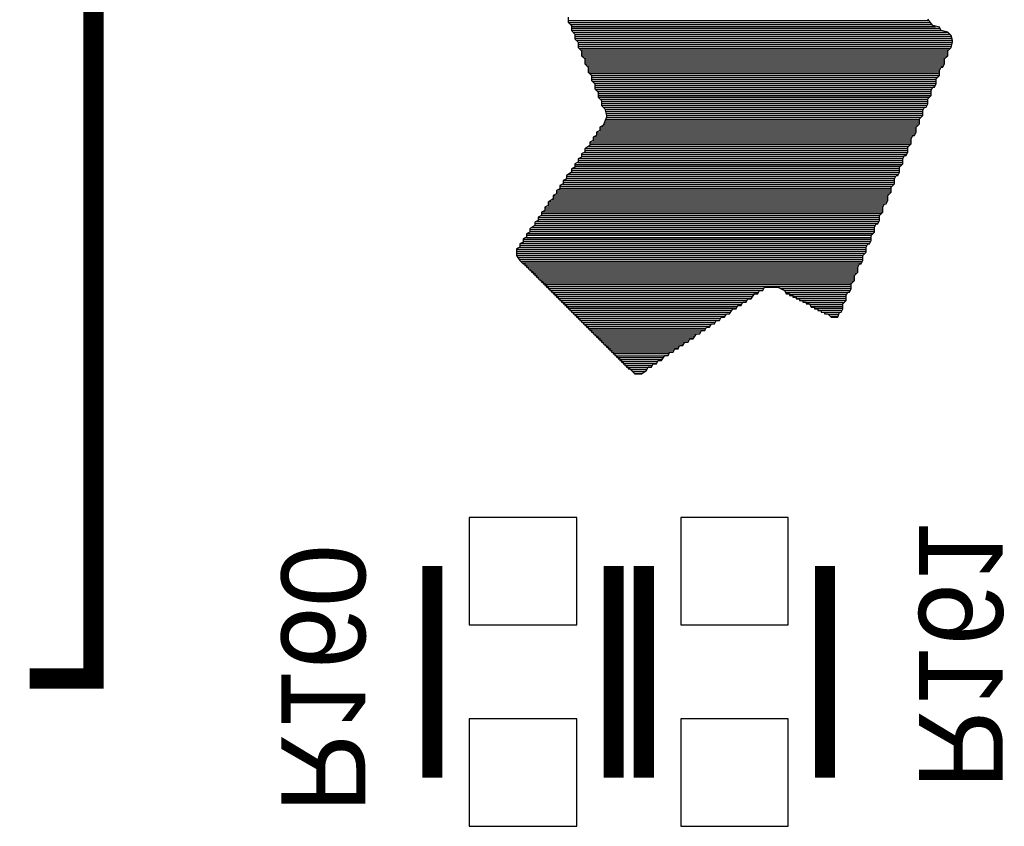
# Model space of a CAD drawing. Extents: x -53 to 531, y -106 to 304.
# Tile 36 of 66: x 150.7 to 158.15, y 25.3 to 31.4. Entities that reach past the tile are written whole.
import ezdxf
from ezdxf.enums import TextEntityAlignment as Align

# ---------------------------------------------------------------- set-up
doc = ezdxf.new("R2010")
doc.units = 0
for name, color, linetype in [('BOARD_GEOMETRY_SILKSCREEN_B', 1, 'CONTINUOUS'), ('PACKAGE_GEOMETRY_SILKSCREEN_B', 4, 'CONTINUOUS'), ('PIN_B', 5, 'CONTINUOUS'), ('REF_DES_SILKSCREEN_B', 6, 'CONTINUOUS')]:
    doc.layers.add(name, color=color, linetype=linetype)

msp = doc.modelspace()

# ---------------------------------------------------------------- linework, layer by layer
at = {"layer": 'BOARD_GEOMETRY_SILKSCREEN_B', "const_width": 0.1524}
msp.add_lwpolyline([(151.257, 33.655), (151.257, 26.416), (150.7744, 26.416)], dxfattribs=at)
at = {"layer": 'BOARD_GEOMETRY_SILKSCREEN_B'}
for points in [[(154.850338, 31.417514), (154.850338, 31.379668)], [(154.850338, 31.417514), (154.850338, 31.379668)], [(154.850338, 31.394146), (157.579822, 31.394146)], [(154.850338, 31.379668), (154.875484, 31.354522)], [(154.850338, 31.379668), (154.875484, 31.354522)], [(157.60954, 31.354522), (157.571694, 31.404814)], [(157.60954, 31.354522), (157.571694, 31.404814)], [(154.850592, 31.378906), (157.591252, 31.378906)], [(154.865578, 31.364174), (157.602174, 31.364174)], [(154.875484, 31.354522), (154.875484, 31.31693)], [(154.875484, 31.354522), (154.875484, 31.31693)], [(154.875484, 31.349188), (157.630114, 31.349188)], [(154.875484, 31.334456), (157.663642, 31.334456)], [(154.875484, 31.31947), (157.671262, 31.31947)], [(154.875484, 31.31693), (154.90063, 31.291276)], [(154.875484, 31.31693), (154.90063, 31.291276)], [(154.887168, 31.304738), (157.720792, 31.304738)], [(157.660086, 31.342076), (157.60954, 31.354522)], [(157.660086, 31.342076), (157.60954, 31.354522)], [(157.672786, 31.31693), (157.660086, 31.342076)], [(157.672786, 31.31693), (157.660086, 31.342076)], [(157.723078, 31.30423), (157.672786, 31.31693)], [(157.723078, 31.30423), (157.672786, 31.31693)], [(154.90063, 31.291276), (154.90063, 31.253684)], [(154.90063, 31.291276), (154.90063, 31.253684)], [(154.90063, 31.289752), (157.737556, 31.289752)], [(154.90063, 31.27502), (157.74924, 31.27502)], [(154.90063, 31.25978), (157.754574, 31.25978)], [(154.90063, 31.253684), (154.925776, 31.228538)], [(154.90063, 31.253684), (154.925776, 31.228538)], [(154.909266, 31.244794), (157.759654, 31.244794)], [(154.924252, 31.230062), (157.76067, 31.230062)], [(157.748224, 31.27883), (157.723078, 31.30423)], [(157.748224, 31.27883), (157.723078, 31.30423)], [(157.76067, 31.240984), (157.748224, 31.27883)], [(157.76067, 31.240984), (157.748224, 31.27883)], [(157.76067, 31.228538), (157.76067, 31.240984)], [(157.76067, 31.228538), (157.76067, 31.240984)], [(154.925776, 31.228538), (154.925776, 31.190438)], [(154.925776, 31.228538), (154.925776, 31.190438)], [(154.925776, 31.215076), (157.756098, 31.215076)], [(154.925776, 31.200344), (157.751272, 31.200344)], [(154.925776, 31.190438), (154.950922, 31.165292)], [(154.925776, 31.190438), (154.950922, 31.165292)], [(154.93111, 31.185358), (157.74289, 31.185358)], [(154.94635, 31.170626), (157.727904, 31.170626)], [(154.950922, 31.165292), (154.950922, 31.127446)], [(154.950922, 31.165292), (154.950922, 31.127446)], [(154.950922, 31.15564), (157.723078, 31.15564)], [(157.723078, 31.165292), (157.748224, 31.190438)], [(157.723078, 31.165292), (157.748224, 31.190438)], [(157.723078, 31.127446), (157.723078, 31.165292)], [(157.723078, 31.127446), (157.723078, 31.165292)], [(157.748224, 31.190438), (157.76067, 31.228538)], [(157.748224, 31.190438), (157.76067, 31.228538)], [(154.950922, 31.1404), (157.723078, 31.1404)], [(154.950922, 31.127446), (154.976068, 31.1023)], [(154.950922, 31.127446), (154.976068, 31.1023)], [(154.953208, 31.125668), (157.721046, 31.125668)], [(154.96794, 31.110682), (157.705806, 31.110682)], [(154.976068, 31.1023), (154.976068, 31.064708)], [(154.976068, 31.1023), (154.976068, 31.064708)], [(154.976068, 31.09595), (157.697932, 31.09595)], [(157.697932, 31.1023), (157.723078, 31.127446)], [(157.697932, 31.1023), (157.723078, 31.127446)], [(157.697932, 31.064708), (157.697932, 31.1023)], [(157.697932, 31.064708), (157.697932, 31.1023)], [(154.976068, 31.08071), (157.697932, 31.08071)], [(154.976068, 31.065724), (157.697932, 31.065724)], [(154.976068, 31.064708), (155.001468, 31.039562)], [(154.976068, 31.064708), (155.001468, 31.039562)], [(154.989784, 31.050992), (157.691074, 31.050992)], [(155.001468, 31.039562), (155.001468, 31.001716)], [(155.001468, 31.039562), (155.001468, 31.001716)], [(155.001468, 31.036006), (157.671262, 31.036006)], [(155.001468, 31.021274), (157.663642, 31.021274)], [(157.660086, 31.014416), (157.672786, 31.039562)], [(157.660086, 31.014416), (157.672786, 31.039562)], [(157.660086, 30.976316), (157.660086, 31.014416)], [(157.660086, 30.976316), (157.660086, 31.014416)], [(157.672786, 31.039562), (157.685232, 31.039562)], [(157.672786, 31.039562), (157.685232, 31.039562)], [(157.685232, 31.039562), (157.697932, 31.064708)], [(157.685232, 31.039562), (157.697932, 31.064708)], [(155.001468, 31.006288), (157.660086, 31.006288)], [(155.001468, 31.001716), (155.026614, 30.976316)], [(155.001468, 31.001716), (155.026614, 30.976316)], [(155.011882, 30.991556), (157.660086, 30.991556)], [(155.026614, 30.97657), (157.660086, 30.97657)], [(155.026614, 30.976316), (155.026614, 30.93847)], [(155.026614, 30.976316), (155.026614, 30.93847)], [(155.026614, 30.96133), (157.645354, 30.96133)], [(155.026614, 30.946598), (157.634686, 30.946598)], [(155.026614, 30.93847), (155.05176, 30.913324)], [(155.026614, 30.93847), (155.05176, 30.913324)], [(157.634686, 30.95117), (157.660086, 30.976316)], [(157.634686, 30.95117), (157.660086, 30.976316)], [(157.634686, 30.913324), (157.634686, 30.95117)], [(157.634686, 30.913324), (157.634686, 30.95117)], [(155.033472, 30.931612), (157.634686, 30.931612)], [(155.048458, 30.91688), (157.634686, 30.91688)], [(155.05176, 30.913324), (155.05176, 30.875732)], [(155.05176, 30.913324), (155.05176, 30.875732)], [(155.05176, 30.901894), (157.628844, 30.901894)], [(155.05176, 30.887162), (157.608778, 30.887162)], [(155.05176, 30.875732), (155.076906, 30.850586)], [(155.05176, 30.875732), (155.076906, 30.850586)], [(155.055316, 30.872176), (157.601412, 30.872176)], [(155.070048, 30.857444), (157.59684, 30.857444)], [(157.59684, 30.863032), (157.60954, 30.888178)], [(157.59684, 30.863032), (157.60954, 30.888178)], [(157.59684, 30.82544), (157.59684, 30.863032)], [(157.59684, 30.82544), (157.59684, 30.863032)], [(157.60954, 30.888178), (157.621986, 30.888178)], [(157.60954, 30.888178), (157.621986, 30.888178)], [(157.621986, 30.888178), (157.634686, 30.913324)], [(157.621986, 30.888178), (157.634686, 30.913324)], [(155.076906, 30.850586), (155.076906, 30.81274)], [(155.076906, 30.850586), (155.076906, 30.81274)], [(155.076906, 30.842204), (157.59684, 30.842204)], [(155.076906, 30.827218), (157.59684, 30.827218)], [(155.076906, 30.81274), (155.102052, 30.787594)], [(155.076906, 30.81274), (155.102052, 30.787594)], [(155.076906, 30.812486), (157.584394, 30.812486)], [(155.092146, 30.7975), (157.571694, 30.7975)], [(155.102052, 30.787594), (155.102052, 30.749494)], [(155.102052, 30.787594), (155.102052, 30.749494)], [(157.571694, 30.800294), (157.59684, 30.82544)], [(157.571694, 30.800294), (157.59684, 30.82544)], [(157.571694, 30.762194), (157.571694, 30.800294)], [(157.571694, 30.762194), (157.571694, 30.800294)], [(155.102052, 30.78226), (157.571694, 30.78226)], [(155.102052, 30.767528), (157.571694, 30.767528)], [(155.102052, 30.752542), (157.567122, 30.752542)], [(155.102052, 30.749494), (155.127198, 30.724348)], [(155.102052, 30.749494), (155.127198, 30.724348)], [(155.11399, 30.73781), (157.559502, 30.73781)], [(155.127198, 30.724348), (155.139898, 30.674056)], [(155.127198, 30.724348), (155.139898, 30.674056)], [(155.12796, 30.722824), (157.53969, 30.722824)], [(157.534102, 30.711902), (157.546548, 30.737048)], [(157.534102, 30.711902), (157.546548, 30.737048)], [(157.534102, 30.674056), (157.534102, 30.711902)], [(157.534102, 30.674056), (157.534102, 30.711902)], [(157.546548, 30.737048), (157.559248, 30.737048)], [(157.546548, 30.737048), (157.559248, 30.737048)], [(157.559248, 30.737048), (157.571694, 30.762194)], [(157.559248, 30.737048), (157.571694, 30.762194)], [(155.139898, 30.661102), (155.114752, 30.598364)], [(155.139898, 30.661102), (155.114752, 30.598364)], [(155.131516, 30.708092), (157.534102, 30.708092)], [(155.134818, 30.648148), (157.508956, 30.648148)], [(155.135326, 30.693106), (157.534102, 30.693106)], [(155.138628, 30.678374), (157.534102, 30.678374)], [(155.139898, 30.674056), (155.139898, 30.661102)], [(155.139898, 30.674056), (155.139898, 30.661102)], [(155.139898, 30.663134), (157.522926, 30.663134)], [(157.508956, 30.648656), (157.534102, 30.674056)], [(157.508956, 30.648656), (157.534102, 30.674056)], [(157.508956, 30.61081), (157.508956, 30.648656)], [(157.508956, 30.61081), (157.508956, 30.648656)], [(155.089606, 30.560518), (155.06446, 30.548072)], [(155.089606, 30.560518), (155.06446, 30.548072)], [(155.114752, 30.598364), (155.089606, 30.585664)], [(155.114752, 30.598364), (155.089606, 30.585664)], [(155.089606, 30.585664), (155.089606, 30.560518)], [(155.089606, 30.585664), (155.089606, 30.560518)], [(155.089606, 30.57398), (157.48381, 30.57398)], [(155.095194, 30.588712), (157.48635, 30.588712)], [(155.117038, 30.603698), (157.501336, 30.603698)], [(155.122626, 30.61843), (157.508956, 30.61843)], [(155.128722, 30.633416), (157.508956, 30.633416)], [(157.48381, 30.585664), (157.508956, 30.61081)], [(157.48381, 30.585664), (157.508956, 30.61081)], [(157.48381, 30.548072), (157.48381, 30.585664)], [(157.48381, 30.548072), (157.48381, 30.585664)], [(155.039314, 30.48508), (155.014168, 30.472634)], [(155.039314, 30.48508), (155.014168, 30.472634)], [(155.06446, 30.522926), (155.039314, 30.510226)], [(155.06446, 30.522926), (155.039314, 30.510226)], [(155.039314, 30.510226), (155.039314, 30.48508)], [(155.039314, 30.510226), (155.039314, 30.48508)], [(155.039314, 30.499304), (157.446472, 30.499304)], [(155.046934, 30.514036), (157.454092, 30.514036)], [(155.06446, 30.548072), (155.06446, 30.522926)], [(155.06446, 30.548072), (155.06446, 30.522926)], [(155.06446, 30.543754), (157.481524, 30.543754)], [(155.06446, 30.529022), (157.473904, 30.529022)], [(155.08605, 30.558994), (157.48381, 30.558994)], [(157.445964, 30.49778), (157.458664, 30.522926)], [(157.445964, 30.49778), (157.458664, 30.522926)], [(157.445964, 30.459934), (157.445964, 30.49778)], [(157.445964, 30.459934), (157.445964, 30.49778)], [(157.458664, 30.522926), (157.47111, 30.522926)], [(157.458664, 30.522926), (157.47111, 30.522926)], [(157.47111, 30.522926), (157.48381, 30.548072)], [(157.47111, 30.522926), (157.48381, 30.548072)], [(155.014168, 30.447488), (154.976068, 30.421834)], [(155.014168, 30.447488), (154.976068, 30.421834)], [(154.976068, 30.421834), (154.976068, 30.396688)], [(154.976068, 30.421834), (154.976068, 30.396688)], [(154.979878, 30.424628), (157.420564, 30.424628)], [(155.00223, 30.43936), (157.42539, 30.43936)], [(155.014168, 30.472634), (155.014168, 30.447488)], [(155.014168, 30.472634), (155.014168, 30.447488)], [(155.014168, 30.469078), (157.445964, 30.469078)], [(155.014168, 30.454346), (157.440376, 30.454346)], [(155.03779, 30.484064), (157.445964, 30.484064)], [(157.420564, 30.434534), (157.445964, 30.459934)], [(157.420564, 30.434534), (157.445964, 30.459934)], [(157.420564, 30.396688), (157.420564, 30.434534)], [(157.420564, 30.396688), (157.420564, 30.434534)], [(154.950922, 30.359096), (154.925776, 30.346396)], [(154.950922, 30.359096), (154.925776, 30.346396)], [(154.925776, 30.346396), (154.925776, 30.32125)], [(154.925776, 30.346396), (154.925776, 30.32125)], [(154.932888, 30.349952), (157.38475, 30.349952)], [(154.976068, 30.396688), (154.950922, 30.384242)], [(154.976068, 30.396688), (154.950922, 30.384242)], [(154.950922, 30.384242), (154.950922, 30.359096)], [(154.950922, 30.384242), (154.950922, 30.359096)], [(154.950922, 30.379924), (157.412182, 30.379924)], [(154.950922, 30.364684), (157.391862, 30.364684)], [(154.97175, 30.39491), (157.419802, 30.39491)], [(154.976068, 30.409642), (157.420564, 30.409642)], [(157.382718, 30.346396), (157.395418, 30.371542)], [(157.382718, 30.346396), (157.395418, 30.371542)], [(157.382718, 30.308804), (157.382718, 30.346396)], [(157.382718, 30.308804), (157.382718, 30.346396)], [(157.395418, 30.371542), (157.407864, 30.371542)], [(157.395418, 30.371542), (157.407864, 30.371542)], [(157.407864, 30.371542), (157.420564, 30.396688)], [(157.407864, 30.371542), (157.420564, 30.396688)], [(154.90063, 30.283658), (154.875484, 30.270958)], [(154.90063, 30.283658), (154.875484, 30.270958)], [(154.875484, 30.270958), (154.875484, 30.245812)], [(154.875484, 30.270958), (154.875484, 30.245812)], [(154.884628, 30.27553), (157.357572, 30.27553)], [(154.925776, 30.32125), (154.90063, 30.308804)], [(154.925776, 30.32125), (154.90063, 30.308804)], [(154.90063, 30.308804), (154.90063, 30.283658)], [(154.90063, 30.308804), (154.90063, 30.283658)], [(154.90063, 30.305248), (157.379416, 30.305248)], [(154.90063, 30.290516), (157.36443, 30.290516)], [(154.923744, 30.320234), (157.382718, 30.320234)], [(154.925776, 30.334966), (157.382718, 30.334966)], [(157.357572, 30.283658), (157.382718, 30.308804)], [(157.357572, 30.283658), (157.382718, 30.308804)], [(157.357572, 30.245812), (157.357572, 30.283658)], [(157.357572, 30.245812), (157.357572, 30.283658)], [(154.837638, 30.195266), (154.812492, 30.182566)], [(154.837638, 30.195266), (154.812492, 30.182566)], [(154.875484, 30.245812), (154.837638, 30.220412)], [(154.875484, 30.245812), (154.837638, 30.220412)], [(154.837638, 30.220412), (154.837638, 30.195266)], [(154.837638, 30.220412), (154.837638, 30.195266)], [(154.837638, 30.21584), (157.329886, 30.21584)], [(154.837638, 30.200854), (157.32252, 30.200854)], [(154.852878, 30.230572), (157.349952, 30.230572)], [(154.875484, 30.260798), (157.357572, 30.260798)], [(154.875484, 30.245558), (157.357572, 30.245558)], [(157.319472, 30.195266), (157.332426, 30.220412)], [(157.319472, 30.195266), (157.332426, 30.220412)], [(157.319472, 30.15742), (157.319472, 30.195266)], [(157.319472, 30.15742), (157.319472, 30.195266)], [(157.332426, 30.220412), (157.345126, 30.220412)], [(157.332426, 30.220412), (157.345126, 30.220412)], [(157.345126, 30.220412), (157.357572, 30.245812)], [(157.345126, 30.220412), (157.357572, 30.245812)], [(154.787346, 30.11932), (154.7622, 30.106874)], [(154.787346, 30.11932), (154.7622, 30.106874)], [(154.812492, 30.15742), (154.787346, 30.144974)], [(154.812492, 30.15742), (154.787346, 30.144974)], [(154.787346, 30.144974), (154.787346, 30.11932)], [(154.787346, 30.144974), (154.787346, 30.11932)], [(154.787346, 30.141164), (157.30347, 30.141164)], [(154.787346, 30.126178), (157.294326, 30.126178)], [(154.809444, 30.155896), (157.318456, 30.155896)], [(154.812492, 30.182566), (154.812492, 30.15742)], [(154.812492, 30.182566), (154.812492, 30.15742)], [(154.812492, 30.170882), (157.319472, 30.170882)], [(154.819096, 30.185614), (157.319472, 30.185614)], [(157.294326, 30.132274), (157.319472, 30.15742)], [(157.294326, 30.132274), (157.319472, 30.15742)], [(157.294326, 30.094174), (157.294326, 30.132274)], [(157.294326, 30.094174), (157.294326, 30.132274)], [(154.7368, 30.043882), (154.698954, 30.018736)], [(154.7368, 30.043882), (154.698954, 30.018736)], [(154.7622, 30.081728), (154.7368, 30.069028)], [(154.7622, 30.081728), (154.7368, 30.069028)], [(154.7368, 30.069028), (154.7368, 30.043882)], [(154.7368, 30.069028), (154.7368, 30.043882)], [(154.7368, 30.066488), (157.26918, 30.066488)], [(154.7368, 30.051502), (157.26918, 30.051502)], [(154.761438, 30.081728), (157.28188, 30.081728)], [(154.7622, 30.106874), (154.7622, 30.081728)], [(154.7622, 30.106874), (154.7622, 30.081728)], [(154.7622, 30.09646), (157.294326, 30.09646)], [(154.770582, 30.111446), (157.294326, 30.111446)], [(157.26918, 30.069028), (157.294326, 30.094174)], [(157.26918, 30.069028), (157.294326, 30.094174)], [(157.26918, 30.031436), (157.26918, 30.069028)], [(157.26918, 30.031436), (157.26918, 30.069028)], [(154.698954, 29.99359), (154.673808, 29.981144)], [(154.698954, 29.99359), (154.673808, 29.981144)], [(154.673808, 29.981144), (154.673808, 29.955998)], [(154.673808, 29.981144), (154.673808, 29.955998)], [(154.673808, 29.977334), (157.231588, 29.977334)], [(154.695906, 29.992066), (157.237176, 29.992066)], [(154.698954, 30.018736), (154.698954, 29.99359)], [(154.698954, 30.018736), (154.698954, 29.99359)], [(154.698954, 30.007052), (157.256988, 30.007052)], [(154.703526, 30.021784), (157.264608, 30.021784)], [(154.726132, 30.03677), (157.26918, 30.03677)], [(157.231588, 29.981144), (157.244034, 30.00629)], [(157.231588, 29.981144), (157.244034, 30.00629)], [(157.231588, 29.943298), (157.231588, 29.981144)], [(157.231588, 29.943298), (157.231588, 29.981144)], [(157.244034, 30.00629), (157.256734, 30.00629)], [(157.244034, 30.00629), (157.256734, 30.00629)], [(157.256734, 30.00629), (157.26918, 30.031436)], [(157.256734, 30.00629), (157.26918, 30.031436)], [(154.648408, 29.917898), (154.623262, 29.905198)], [(154.648408, 29.917898), (154.623262, 29.905198)], [(154.623262, 29.905198), (154.623262, 29.880052)], [(154.623262, 29.905198), (154.623262, 29.880052)], [(154.623262, 29.902658), (157.206442, 29.902658)], [(154.647138, 29.91739), (157.206442, 29.91739)], [(154.673808, 29.955998), (154.648408, 29.943298)], [(154.673808, 29.955998), (154.648408, 29.943298)], [(154.648408, 29.943298), (154.648408, 29.917898)], [(154.648408, 29.943298), (154.648408, 29.917898)], [(154.648408, 29.932376), (157.22092, 29.932376)], [(154.65679, 29.947108), (157.231588, 29.947108)], [(154.673808, 29.962348), (157.231588, 29.962348)], [(157.206442, 29.917898), (157.231588, 29.943298)], [(157.206442, 29.917898), (157.231588, 29.943298)], [(157.206442, 29.880052), (157.206442, 29.917898)], [(157.206442, 29.880052), (157.206442, 29.917898)], [(154.598116, 29.84246), (154.56027, 29.817314)], [(154.598116, 29.84246), (154.56027, 29.817314)], [(154.56027, 29.817314), (154.56027, 29.792168)], [(154.56027, 29.817314), (154.56027, 29.792168)], [(154.576272, 29.827982), (157.168596, 29.827982)], [(154.623262, 29.880052), (154.598116, 29.867606)], [(154.623262, 29.880052), (154.598116, 29.867606)], [(154.598116, 29.867606), (154.598116, 29.84246)], [(154.598116, 29.867606), (154.598116, 29.84246)], [(154.598116, 29.8577), (157.195012, 29.8577)], [(154.598116, 29.842714), (157.1752, 29.842714)], [(154.608276, 29.872432), (157.202632, 29.872432)], [(154.623262, 29.887672), (157.206442, 29.887672)], [(157.168596, 29.82976), (157.181296, 29.854906)], [(157.168596, 29.82976), (157.181296, 29.854906)], [(157.168596, 29.792168), (157.168596, 29.82976)], [(157.168596, 29.792168), (157.168596, 29.82976)], [(157.181296, 29.854906), (157.193742, 29.854906)], [(157.181296, 29.854906), (157.193742, 29.854906)], [(157.193742, 29.854906), (157.206442, 29.880052)], [(157.193742, 29.854906), (157.206442, 29.880052)], [(154.535124, 29.754322), (154.509978, 29.741876)], [(154.535124, 29.754322), (154.509978, 29.741876)], [(154.509978, 29.741876), (154.509978, 29.71673)], [(154.509978, 29.741876), (154.509978, 29.71673)], [(154.5336, 29.753306), (157.14345, 29.753306)], [(154.56027, 29.792168), (154.535124, 29.779468)], [(154.56027, 29.792168), (154.535124, 29.779468)], [(154.535124, 29.779468), (154.535124, 29.754322)], [(154.535124, 29.779468), (154.535124, 29.754322)], [(154.535124, 29.768546), (157.14472, 29.768546)], [(154.542744, 29.783278), (157.159452, 29.783278)], [(154.56027, 29.812996), (157.168596, 29.812996)], [(154.56027, 29.798264), (157.168596, 29.798264)], [(157.14345, 29.767022), (157.168596, 29.792168)], [(157.14345, 29.767022), (157.168596, 29.792168)], [(157.14345, 29.729176), (157.14345, 29.767022)], [(157.14345, 29.729176), (157.14345, 29.767022)], [(154.484832, 29.67863), (154.459686, 29.66593)], [(154.484832, 29.67863), (154.459686, 29.66593)], [(154.459686, 29.66593), (154.459686, 29.615638)], [(154.459686, 29.66593), (154.459686, 29.615638)], [(154.509978, 29.71673), (154.484832, 29.70403)], [(154.509978, 29.71673), (154.484832, 29.70403)], [(154.484832, 29.70403), (154.484832, 29.67863)], [(154.484832, 29.70403), (154.484832, 29.67863)], [(154.484832, 29.69387), (157.11297, 29.69387)], [(154.484832, 29.678884), (157.105858, 29.678884)], [(154.494484, 29.708602), (157.13329, 29.708602)], [(154.509978, 29.73832), (157.14345, 29.73832)], [(154.509978, 29.723588), (157.14091, 29.723588)], [(157.105858, 29.67863), (157.11805, 29.70403)], [(157.105858, 29.67863), (157.11805, 29.70403)], [(157.105858, 29.640784), (157.105858, 29.67863)], [(157.105858, 29.640784), (157.105858, 29.67863)], [(157.11805, 29.70403), (157.131004, 29.70403)], [(157.11805, 29.70403), (157.131004, 29.70403)], [(157.131004, 29.70403), (157.14345, 29.729176)], [(157.131004, 29.70403), (157.14345, 29.729176)], [(154.459686, 29.664152), (157.105858, 29.664152)], [(154.459686, 29.649166), (157.105858, 29.649166)], [(154.459686, 29.633926), (157.099, 29.633926)], [(154.459686, 29.619194), (157.084014, 29.619194)], [(154.459686, 29.615638), (154.484832, 29.577538)], [(154.459686, 29.615638), (154.484832, 29.577538)], [(154.467306, 29.604208), (157.080204, 29.604208)], [(157.080204, 29.615638), (157.105858, 29.640784)], [(157.080204, 29.615638), (157.105858, 29.640784)], [(157.080204, 29.577538), (157.080204, 29.615638)], [(157.080204, 29.577538), (157.080204, 29.615638)], [(154.476958, 29.588968), (157.080204, 29.588968)], [(154.484832, 29.577538), (154.509978, 29.552392)], [(154.484832, 29.577538), (154.509978, 29.552392)], [(154.488388, 29.574236), (157.07868, 29.574236)], [(154.50312, 29.55925), (157.07106, 29.55925)], [(154.509978, 29.552392), (154.522678, 29.552392)], [(154.509978, 29.552392), (154.522678, 29.552392)], [(154.522678, 29.552392), (154.522678, 29.539946)], [(154.522678, 29.552392), (154.522678, 29.539946)], [(154.522678, 29.544518), (157.050994, 29.544518)], [(154.522678, 29.539946), (154.535124, 29.539946)], [(154.522678, 29.539946), (154.535124, 29.539946)], [(154.535124, 29.539946), (154.535124, 29.527246)], [(154.535124, 29.539946), (154.535124, 29.527246)], [(154.535124, 29.529532), (157.043628, 29.529532)], [(154.535124, 29.527246), (154.547824, 29.527246)], [(154.535124, 29.527246), (154.547824, 29.527246)], [(154.547824, 29.527246), (154.547824, 29.5148)], [(154.547824, 29.527246), (154.547824, 29.5148)], [(157.042612, 29.527246), (157.055058, 29.552392)], [(157.042612, 29.527246), (157.055058, 29.552392)], [(157.042612, 29.489654), (157.042612, 29.527246)], [(157.042612, 29.489654), (157.042612, 29.527246)], [(157.055058, 29.552392), (157.067758, 29.552392)], [(157.055058, 29.552392), (157.067758, 29.552392)], [(157.067758, 29.552392), (157.080204, 29.577538)], [(157.067758, 29.552392), (157.080204, 29.577538)], [(154.547824, 29.5148), (154.56027, 29.5148)], [(154.547824, 29.5148), (154.56027, 29.5148)], [(154.56027, 29.5148), (154.56027, 29.5021)], [(154.56027, 29.5148), (157.042612, 29.5148)], [(154.56027, 29.5148), (154.56027, 29.5021)], [(154.56027, 29.5021), (154.57297, 29.5021)], [(154.56027, 29.5021), (154.57297, 29.5021)], [(154.57297, 29.5021), (154.57297, 29.489654)], [(154.57297, 29.5021), (154.57297, 29.489654)], [(154.57297, 29.499814), (157.042612, 29.499814)], [(154.57297, 29.489654), (154.585416, 29.489654)], [(154.57297, 29.489654), (154.585416, 29.489654)], [(154.585416, 29.489654), (154.585416, 29.476954)], [(154.585416, 29.489654), (154.585416, 29.476954)], [(154.585416, 29.485082), (157.03804, 29.485082)], [(154.585416, 29.476954), (154.598116, 29.476954)], [(154.585416, 29.476954), (154.598116, 29.476954)], [(154.598116, 29.476954), (154.598116, 29.464508)], [(154.598116, 29.476954), (154.598116, 29.464508)], [(154.598116, 29.469842), (157.023054, 29.469842)], [(154.598116, 29.464508), (154.610562, 29.464508)], [(154.598116, 29.464508), (154.610562, 29.464508)], [(154.610562, 29.464508), (154.610562, 29.451808)], [(154.610562, 29.464508), (154.610562, 29.451808)], [(154.610562, 29.454856), (157.017466, 29.454856)], [(154.610562, 29.451808), (154.623262, 29.451808)], [(154.610562, 29.451808), (154.623262, 29.451808)], [(154.623262, 29.451808), (154.623262, 29.439362)], [(154.623262, 29.451808), (154.623262, 29.439362)], [(157.017466, 29.464508), (157.042612, 29.489654)], [(157.017466, 29.464508), (157.042612, 29.489654)], [(157.017466, 29.426662), (157.017466, 29.464508)], [(157.017466, 29.426662), (157.017466, 29.464508)], [(154.623262, 29.440124), (157.017466, 29.440124)], [(154.623262, 29.439362), (154.635708, 29.439362)], [(154.623262, 29.439362), (154.635708, 29.439362)], [(154.635708, 29.439362), (154.635708, 29.426662)], [(154.635708, 29.439362), (154.635708, 29.426662)], [(154.635708, 29.426662), (154.648408, 29.426662)], [(154.635708, 29.426662), (154.648408, 29.426662)], [(154.648408, 29.426662), (154.648408, 29.414216)], [(154.648408, 29.426662), (154.648408, 29.414216)], [(154.648408, 29.425138), (157.016196, 29.425138)], [(154.648408, 29.414216), (154.660854, 29.414216)], [(154.648408, 29.414216), (154.660854, 29.414216)], [(154.660854, 29.414216), (154.660854, 29.401516)], [(154.660854, 29.414216), (154.660854, 29.401516)], [(154.660854, 29.410406), (157.000956, 29.410406)], [(154.660854, 29.401516), (154.673808, 29.401516)], [(154.660854, 29.401516), (154.673808, 29.401516)], [(154.673808, 29.401516), (154.673808, 29.38907)], [(154.673808, 29.401516), (154.673808, 29.38907)], [(154.673808, 29.39542), (156.99232, 29.39542)], [(154.673808, 29.38907), (154.686508, 29.38907)], [(154.673808, 29.38907), (154.686508, 29.38907)], [(154.686508, 29.38907), (154.686508, 29.376116)], [(154.686508, 29.38907), (154.686508, 29.376116)], [(154.686508, 29.380688), (156.99232, 29.380688)], [(154.686508, 29.376116), (154.698954, 29.376116)], [(154.686508, 29.376116), (154.698954, 29.376116)], [(154.698954, 29.376116), (154.698954, 29.363416)], [(154.698954, 29.376116), (154.698954, 29.363416)], [(156.3243, 29.35097), (156.337, 29.376116)], [(156.3243, 29.35097), (156.337, 29.376116)], [(156.337, 29.376116), (156.437838, 29.376116)], [(156.337, 29.376116), (156.437838, 29.376116)], [(156.437838, 29.376116), (156.48813, 29.35097)], [(156.437838, 29.376116), (156.48813, 29.35097)], [(156.99232, 29.401516), (157.017466, 29.426662)], [(156.99232, 29.401516), (157.017466, 29.426662)], [(156.99232, 29.363416), (156.99232, 29.401516)], [(156.99232, 29.363416), (156.99232, 29.401516)], [(154.698954, 29.365702), (156.331666, 29.365702)], [(154.698954, 29.363416), (154.711654, 29.363416)], [(154.698954, 29.363416), (154.711654, 29.363416)], [(154.711654, 29.363416), (154.711654, 29.35097)], [(154.711654, 29.363416), (154.711654, 29.35097)], [(154.711654, 29.35097), (154.7241, 29.35097)], [(154.711654, 29.35097), (154.7241, 29.35097)], [(154.7241, 29.35097), (154.7241, 29.33827)], [(154.7241, 29.35097), (154.7241, 29.33827)], [(154.7241, 29.350462), (156.2989, 29.350462)], [(154.7241, 29.33827), (154.7368, 29.33827)], [(154.7241, 29.33827), (154.7368, 29.33827)], [(154.7368, 29.33827), (154.7368, 29.325824)], [(154.7368, 29.33827), (154.7368, 29.325824)], [(154.7368, 29.33573), (156.291534, 29.33573)], [(154.7368, 29.325824), (154.749246, 29.325824)], [(154.7368, 29.325824), (154.749246, 29.325824)], [(154.749246, 29.325824), (154.749246, 29.313124)], [(154.749246, 29.325824), (154.749246, 29.313124)], [(154.749246, 29.320744), (156.258006, 29.320744)], [(154.749246, 29.313124), (154.7622, 29.313124)], [(154.749246, 29.313124), (154.7622, 29.313124)], [(154.7622, 29.313124), (154.7622, 29.300678)], [(154.7622, 29.313124), (154.7622, 29.300678)], [(154.7622, 29.306012), (156.2481, 29.306012)], [(154.7622, 29.300678), (154.7749, 29.300678)], [(154.7622, 29.300678), (154.7749, 29.300678)], [(154.7749, 29.300678), (154.7749, 29.287978)], [(154.7749, 29.300678), (154.7749, 29.287978)], [(156.235908, 29.287978), (156.261054, 29.325824)], [(156.235908, 29.287978), (156.261054, 29.325824)], [(156.261054, 29.325824), (156.286708, 29.325824)], [(156.261054, 29.325824), (156.286708, 29.325824)], [(156.286708, 29.325824), (156.299154, 29.35097)], [(156.286708, 29.325824), (156.299154, 29.35097)], [(156.299154, 29.35097), (156.3243, 29.35097)], [(156.299154, 29.35097), (156.3243, 29.35097)], [(156.45892, 29.365702), (156.99232, 29.365702)], [(156.48813, 29.35097), (156.50083, 29.325824)], [(156.48813, 29.35097), (156.50083, 29.325824)], [(156.488638, 29.350462), (156.985716, 29.350462)], [(156.49575, 29.33573), (156.96565, 29.33573)], [(156.50083, 29.325824), (156.525976, 29.325824)], [(156.50083, 29.325824), (156.525976, 29.325824)], [(156.525976, 29.325824), (156.525976, 29.313124)], [(156.525976, 29.325824), (156.525976, 29.313124)], [(156.525976, 29.320744), (156.958284, 29.320744)], [(156.525976, 29.313124), (156.551122, 29.313124)], [(156.525976, 29.313124), (156.551122, 29.313124)], [(156.551122, 29.313124), (156.551122, 29.300678)], [(156.551122, 29.313124), (156.551122, 29.300678)], [(156.551122, 29.306012), (156.954474, 29.306012)], [(156.551122, 29.300678), (156.576268, 29.300678)], [(156.551122, 29.300678), (156.576268, 29.300678)], [(156.576268, 29.300678), (156.576268, 29.287978)], [(156.576268, 29.300678), (156.576268, 29.287978)], [(156.954474, 29.313124), (156.967174, 29.33827)], [(156.954474, 29.313124), (156.967174, 29.33827)], [(156.954474, 29.275532), (156.954474, 29.313124)], [(156.954474, 29.275532), (156.954474, 29.313124)], [(156.967174, 29.33827), (156.97962, 29.33827)], [(156.967174, 29.33827), (156.97962, 29.33827)], [(156.97962, 29.33827), (156.99232, 29.363416)], [(156.97962, 29.33827), (156.99232, 29.363416)], [(154.7749, 29.291026), (156.238194, 29.291026)], [(154.7749, 29.287978), (154.787346, 29.287978)], [(154.7749, 29.287978), (154.787346, 29.287978)], [(154.787346, 29.287978), (154.787346, 29.275532)], [(154.787346, 29.287978), (154.787346, 29.275532)], [(154.787346, 29.275786), (156.205174, 29.275786)], [(154.787346, 29.275532), (154.800046, 29.275532)], [(154.787346, 29.275532), (154.800046, 29.275532)], [(154.800046, 29.275532), (154.800046, 29.262832)], [(154.800046, 29.275532), (154.800046, 29.262832)], [(154.800046, 29.262832), (154.812492, 29.262832)], [(154.800046, 29.262832), (154.812492, 29.262832)], [(154.812492, 29.262832), (154.812492, 29.250386)], [(154.812492, 29.262832), (154.812492, 29.250386)], [(154.812492, 29.261054), (156.172408, 29.261054)], [(154.812492, 29.250386), (154.825192, 29.250386)], [(154.812492, 29.250386), (154.825192, 29.250386)], [(154.825192, 29.250386), (154.825192, 29.237686)], [(154.825192, 29.250386), (154.825192, 29.237686)], [(154.825192, 29.246068), (156.164788, 29.246068)], [(154.825192, 29.237686), (154.837638, 29.237686)], [(154.825192, 29.237686), (154.837638, 29.237686)], [(154.837638, 29.237686), (154.837638, 29.22524)], [(154.837638, 29.237686), (154.837638, 29.22524)], [(154.837638, 29.231336), (156.132276, 29.231336)], [(154.837638, 29.22524), (154.850338, 29.22524)], [(154.837638, 29.22524), (154.850338, 29.22524)], [(154.850338, 29.22524), (154.850338, 29.21254)], [(154.850338, 29.22524), (154.850338, 29.21254)], [(156.122878, 29.21254), (156.135324, 29.237686)], [(156.122878, 29.21254), (156.135324, 29.237686)], [(156.135324, 29.237686), (156.16047, 29.237686)], [(156.135324, 29.237686), (156.16047, 29.237686)], [(156.16047, 29.237686), (156.17317, 29.262832)], [(156.16047, 29.237686), (156.17317, 29.262832)], [(156.17317, 29.262832), (156.198316, 29.262832)], [(156.17317, 29.262832), (156.198316, 29.262832)], [(156.198316, 29.262832), (156.210762, 29.287978)], [(156.198316, 29.262832), (156.210762, 29.287978)], [(156.210762, 29.287978), (156.235908, 29.287978)], [(156.210762, 29.287978), (156.235908, 29.287978)], [(156.576268, 29.291026), (156.954474, 29.291026)], [(156.576268, 29.287978), (156.601668, 29.287978)], [(156.576268, 29.287978), (156.601668, 29.287978)], [(156.601668, 29.287978), (156.601668, 29.275532)], [(156.601668, 29.287978), (156.601668, 29.275532)], [(156.601668, 29.275786), (156.954474, 29.275786)], [(156.601668, 29.275532), (156.626814, 29.275532)], [(156.601668, 29.275532), (156.626814, 29.275532)], [(156.626814, 29.275532), (156.626814, 29.262832)], [(156.626814, 29.275532), (156.626814, 29.262832)], [(156.626814, 29.262832), (156.65196, 29.262832)], [(156.626814, 29.262832), (156.65196, 29.262832)], [(156.65196, 29.262832), (156.65196, 29.250386)], [(156.65196, 29.262832), (156.65196, 29.250386)], [(156.65196, 29.261054), (156.939996, 29.261054)], [(156.65196, 29.250386), (156.677106, 29.250386)], [(156.65196, 29.250386), (156.677106, 29.250386)], [(156.677106, 29.250386), (156.689806, 29.22524)], [(156.677106, 29.250386), (156.689806, 29.22524)], [(156.679138, 29.246068), (156.929328, 29.246068)], [(156.686758, 29.231336), (156.929328, 29.231336)], [(156.689806, 29.22524), (156.714952, 29.22524)], [(156.689806, 29.22524), (156.714952, 29.22524)], [(156.714952, 29.22524), (156.714952, 29.21254)], [(156.714952, 29.22524), (156.714952, 29.21254)], [(156.929328, 29.250386), (156.954474, 29.275532)], [(156.929328, 29.250386), (156.954474, 29.275532)], [(156.929328, 29.21254), (156.929328, 29.250386)], [(156.929328, 29.21254), (156.929328, 29.250386)], [(154.850338, 29.21635), (156.124656, 29.21635)], [(154.850338, 29.21254), (154.862784, 29.21254)], [(154.850338, 29.21254), (154.862784, 29.21254)], [(154.862784, 29.21254), (154.862784, 29.200094)], [(154.862784, 29.21254), (154.862784, 29.200094)], [(154.862784, 29.201618), (156.090366, 29.201618)], [(154.862784, 29.200094), (154.875484, 29.200094)], [(154.862784, 29.200094), (154.875484, 29.200094)], [(154.875484, 29.200094), (154.875484, 29.187394)], [(154.875484, 29.200094), (154.875484, 29.187394)], [(154.875484, 29.187394), (154.88793, 29.187394)], [(154.875484, 29.187394), (154.88793, 29.187394)], [(154.88793, 29.187394), (154.88793, 29.17444)], [(154.88793, 29.187394), (154.88793, 29.17444)], [(154.88793, 29.186632), (156.08046, 29.186632)], [(154.88793, 29.17444), (154.90063, 29.17444)], [(154.88793, 29.17444), (154.90063, 29.17444)], [(154.90063, 29.17444), (154.90063, 29.161994)], [(154.90063, 29.17444), (154.90063, 29.161994)], [(154.90063, 29.1719), (156.045916, 29.1719)], [(154.90063, 29.161994), (154.913076, 29.161994)], [(154.90063, 29.161994), (154.913076, 29.161994)], [(154.913076, 29.161994), (154.913076, 29.149294)], [(154.913076, 29.161994), (154.913076, 29.149294)], [(154.913076, 29.15666), (156.038296, 29.15666)], [(154.913076, 29.149294), (154.925776, 29.149294)], [(154.913076, 29.149294), (154.925776, 29.149294)], [(154.925776, 29.149294), (154.925776, 29.136848)], [(154.925776, 29.149294), (154.925776, 29.136848)], [(155.99664, 29.124148), (156.00934, 29.149294)], [(155.99664, 29.124148), (156.00934, 29.149294)], [(156.00934, 29.149294), (156.034486, 29.149294)], [(156.00934, 29.149294), (156.034486, 29.149294)], [(156.034486, 29.149294), (156.04744, 29.17444)], [(156.034486, 29.149294), (156.04744, 29.17444)], [(156.04744, 29.17444), (156.072586, 29.17444)], [(156.04744, 29.17444), (156.072586, 29.17444)], [(156.072586, 29.17444), (156.097732, 29.21254)], [(156.072586, 29.17444), (156.097732, 29.21254)], [(156.097732, 29.21254), (156.122878, 29.21254)], [(156.097732, 29.21254), (156.122878, 29.21254)], [(156.714952, 29.21635), (156.929328, 29.21635)], [(156.714952, 29.21254), (156.740098, 29.21254)], [(156.714952, 29.21254), (156.740098, 29.21254)], [(156.740098, 29.21254), (156.740098, 29.200094)], [(156.740098, 29.21254), (156.740098, 29.200094)], [(156.740098, 29.201618), (156.92374, 29.201618)], [(156.740098, 29.200094), (156.765244, 29.200094)], [(156.740098, 29.200094), (156.765244, 29.200094)], [(156.765244, 29.200094), (156.765244, 29.187394)], [(156.765244, 29.200094), (156.765244, 29.187394)], [(156.765244, 29.187394), (156.790644, 29.187394)], [(156.765244, 29.187394), (156.790644, 29.187394)], [(156.790644, 29.187394), (156.790644, 29.17444)], [(156.790644, 29.187394), (156.790644, 29.17444)], [(156.790644, 29.186632), (156.903928, 29.186632)], [(156.790644, 29.17444), (156.81579, 29.17444)], [(156.790644, 29.17444), (156.81579, 29.17444)], [(156.81579, 29.17444), (156.840936, 29.149294)], [(156.81579, 29.17444), (156.840936, 29.149294)], [(156.818838, 29.1719), (156.898848, 29.1719)], [(156.833824, 29.15666), (156.894022, 29.15666)], [(156.840936, 29.149294), (156.891228, 29.149294)], [(156.840936, 29.149294), (156.891228, 29.149294)], [(156.891228, 29.149294), (156.904182, 29.187394)], [(156.891228, 29.149294), (156.904182, 29.187394)], [(156.904182, 29.187394), (156.916882, 29.187394)], [(156.904182, 29.187394), (156.916882, 29.187394)], [(156.916882, 29.187394), (156.929328, 29.21254)], [(156.916882, 29.187394), (156.929328, 29.21254)], [(154.925776, 29.141674), (156.005784, 29.141674)], [(154.925776, 29.136848), (154.938222, 29.136848)], [(154.925776, 29.136848), (154.938222, 29.136848)], [(154.938222, 29.136848), (154.938222, 29.124148)], [(154.938222, 29.136848), (154.938222, 29.124148)], [(154.938222, 29.126942), (155.998164, 29.126942)], [(154.938222, 29.124148), (154.950922, 29.124148)], [(154.938222, 29.124148), (154.950922, 29.124148)], [(154.950922, 29.124148), (154.950922, 29.111702)], [(154.950922, 29.124148), (154.950922, 29.111702)], [(154.950922, 29.111956), (155.965398, 29.111956)], [(154.950922, 29.111702), (154.963368, 29.111702)], [(154.950922, 29.111702), (154.963368, 29.111702)], [(154.963368, 29.111702), (154.963368, 29.099002)], [(154.963368, 29.111702), (154.963368, 29.099002)], [(154.963368, 29.099002), (154.976068, 29.099002)], [(154.963368, 29.099002), (154.976068, 29.099002)], [(154.976068, 29.099002), (154.976068, 29.086556)], [(154.976068, 29.099002), (154.976068, 29.086556)], [(154.976068, 29.097224), (155.932632, 29.097224)], [(154.976068, 29.086556), (154.989022, 29.086556)], [(154.976068, 29.086556), (154.989022, 29.086556)], [(154.989022, 29.086556), (154.989022, 29.073856)], [(154.989022, 29.086556), (154.989022, 29.073856)], [(154.989022, 29.082238), (155.92552, 29.082238)], [(154.989022, 29.073856), (155.001468, 29.073856)], [(154.989022, 29.073856), (155.001468, 29.073856)], [(155.001468, 29.073856), (155.001468, 29.060902)], [(155.001468, 29.073856), (155.001468, 29.060902)], [(155.88361, 29.048456), (155.896056, 29.073856)], [(155.88361, 29.048456), (155.896056, 29.073856)], [(155.896056, 29.073856), (155.921202, 29.073856)], [(155.896056, 29.073856), (155.921202, 29.073856)], [(155.921202, 29.073856), (155.933902, 29.099002)], [(155.921202, 29.073856), (155.933902, 29.099002)], [(155.933902, 29.099002), (155.959048, 29.099002)], [(155.933902, 29.099002), (155.959048, 29.099002)], [(155.959048, 29.099002), (155.971494, 29.124148)], [(155.959048, 29.099002), (155.971494, 29.124148)], [(155.971494, 29.124148), (155.99664, 29.124148)], [(155.971494, 29.124148), (155.99664, 29.124148)], [(155.001468, 29.067506), (155.892754, 29.067506)], [(155.001468, 29.060902), (155.014168, 29.060902)], [(155.001468, 29.060902), (155.014168, 29.060902)], [(155.014168, 29.060902), (155.014168, 29.048456)], [(155.014168, 29.060902), (155.014168, 29.048456)], [(155.014168, 29.05252), (155.885134, 29.05252)], [(155.014168, 29.048456), (155.026614, 29.048456)], [(155.014168, 29.048456), (155.026614, 29.048456)], [(155.026614, 29.048456), (155.026614, 29.035756)], [(155.026614, 29.048456), (155.026614, 29.035756)], [(155.026614, 29.03728), (155.852622, 29.03728)], [(155.026614, 29.035756), (155.039314, 29.035756)], [(155.026614, 29.035756), (155.039314, 29.035756)], [(155.039314, 29.035756), (155.039314, 29.02331)], [(155.039314, 29.035756), (155.039314, 29.02331)], [(155.039314, 29.02331), (155.05176, 29.02331)], [(155.039314, 29.02331), (155.05176, 29.02331)], [(155.05176, 29.02331), (155.05176, 29.01061)], [(155.05176, 29.02331), (155.05176, 29.01061)], [(155.05176, 29.022548), (155.819856, 29.022548)], [(155.05176, 29.01061), (155.06446, 29.01061)], [(155.05176, 29.01061), (155.06446, 29.01061)], [(155.06446, 29.01061), (155.06446, 28.998164)], [(155.06446, 29.01061), (155.06446, 28.998164)], [(155.06446, 29.007562), (155.809696, 29.007562)], [(155.06446, 28.998164), (155.076906, 28.998164)], [(155.06446, 28.998164), (155.076906, 28.998164)], [(155.076906, 28.998164), (155.076906, 28.985464)], [(155.076906, 28.998164), (155.076906, 28.985464)], [(155.795218, 28.985464), (155.820364, 29.02331)], [(155.795218, 28.985464), (155.820364, 29.02331)], [(155.820364, 29.02331), (155.845764, 29.02331)], [(155.820364, 29.02331), (155.845764, 29.02331)], [(155.845764, 29.02331), (155.858464, 29.048456)], [(155.845764, 29.02331), (155.858464, 29.048456)], [(155.858464, 29.048456), (155.88361, 29.048456)], [(155.858464, 29.048456), (155.88361, 29.048456)], [(155.076906, 28.992322), (155.800044, 28.992322)], [(155.076906, 28.985464), (155.089606, 28.985464)], [(155.076906, 28.985464), (155.089606, 28.985464)], [(155.089606, 28.985464), (155.089606, 28.973018)], [(155.089606, 28.985464), (155.089606, 28.973018)], [(155.089606, 28.97759), (155.766262, 28.97759)], [(155.089606, 28.973018), (155.102052, 28.973018)], [(155.089606, 28.973018), (155.102052, 28.973018)], [(155.102052, 28.973018), (155.102052, 28.960318)], [(155.102052, 28.973018), (155.102052, 28.960318)], [(155.102052, 28.962604), (155.758642, 28.962604)], [(155.102052, 28.960318), (155.114752, 28.960318)], [(155.102052, 28.960318), (155.114752, 28.960318)], [(155.114752, 28.960318), (155.114752, 28.947872)], [(155.114752, 28.960318), (155.114752, 28.947872)], [(155.114752, 28.947872), (155.127198, 28.947872)], [(155.114752, 28.947872), (155.127198, 28.947872)], [(155.114752, 28.947872), (155.725876, 28.947872)], [(155.127198, 28.947872), (155.127198, 28.935172)], [(155.127198, 28.947872), (155.127198, 28.935172)], [(155.127198, 28.935172), (155.139898, 28.935172)], [(155.127198, 28.935172), (155.139898, 28.935172)], [(155.139898, 28.935172), (155.139898, 28.922726)], [(155.139898, 28.935172), (155.139898, 28.922726)], [(155.139898, 28.932886), (155.69311, 28.932886)], [(155.139898, 28.922726), (155.152344, 28.922726)], [(155.139898, 28.922726), (155.152344, 28.922726)], [(155.152344, 28.922726), (155.152344, 28.910026)], [(155.152344, 28.922726), (155.152344, 28.910026)], [(155.68168, 28.910026), (155.694126, 28.935172)], [(155.68168, 28.910026), (155.694126, 28.935172)], [(155.694126, 28.935172), (155.719272, 28.935172)], [(155.694126, 28.935172), (155.719272, 28.935172)], [(155.719272, 28.935172), (155.732226, 28.960318)], [(155.719272, 28.935172), (155.732226, 28.960318)], [(155.732226, 28.960318), (155.757372, 28.960318)], [(155.732226, 28.960318), (155.757372, 28.960318)], [(155.757372, 28.960318), (155.770072, 28.985464)], [(155.757372, 28.960318), (155.770072, 28.985464)], [(155.770072, 28.985464), (155.795218, 28.985464)], [(155.770072, 28.985464), (155.795218, 28.985464)], [(155.152344, 28.918154), (155.685744, 28.918154)], [(155.152344, 28.910026), (155.165044, 28.910026)], [(155.152344, 28.910026), (155.165044, 28.910026)], [(155.165044, 28.910026), (155.165044, 28.89758)], [(155.165044, 28.910026), (155.165044, 28.89758)], [(155.165044, 28.903168), (155.652978, 28.903168)], [(155.165044, 28.89758), (155.17749, 28.89758)], [(155.165044, 28.89758), (155.17749, 28.89758)], [(155.17749, 28.89758), (155.17749, 28.88488)], [(155.17749, 28.89758), (155.17749, 28.88488)], [(155.17749, 28.888436), (155.645866, 28.888436)], [(155.17749, 28.88488), (155.190444, 28.88488)], [(155.17749, 28.88488), (155.190444, 28.88488)], [(155.190444, 28.88488), (155.190444, 28.872434)], [(155.190444, 28.88488), (155.190444, 28.872434)], [(155.190444, 28.87345), (155.6131, 28.87345)], [(155.190444, 28.872434), (155.203144, 28.872434)], [(155.190444, 28.872434), (155.203144, 28.872434)], [(155.203144, 28.872434), (155.203144, 28.859734)], [(155.203144, 28.872434), (155.203144, 28.859734)], [(155.203144, 28.859734), (155.21559, 28.859734)], [(155.203144, 28.859734), (155.21559, 28.859734)], [(155.21559, 28.859734), (155.21559, 28.84678)], [(155.21559, 28.859734), (155.21559, 28.84678)], [(155.21559, 28.85821), (155.580334, 28.85821)], [(155.21559, 28.84678), (155.22829, 28.84678)], [(155.21559, 28.84678), (155.22829, 28.84678)], [(155.22829, 28.84678), (155.22829, 28.834334)], [(155.22829, 28.84678), (155.22829, 28.834334)], [(155.55595, 28.821634), (155.581096, 28.859734)], [(155.55595, 28.821634), (155.581096, 28.859734)], [(155.581096, 28.859734), (155.606242, 28.859734)], [(155.581096, 28.859734), (155.606242, 28.859734)], [(155.606242, 28.859734), (155.618688, 28.88488)], [(155.606242, 28.859734), (155.618688, 28.88488)], [(155.618688, 28.88488), (155.643834, 28.88488)], [(155.618688, 28.88488), (155.643834, 28.88488)], [(155.643834, 28.88488), (155.656534, 28.910026)], [(155.643834, 28.88488), (155.656534, 28.910026)], [(155.656534, 28.910026), (155.68168, 28.910026)], [(155.656534, 28.910026), (155.68168, 28.910026)], [(155.22829, 28.843478), (155.570428, 28.843478)], [(155.22829, 28.834334), (155.240736, 28.834334)], [(155.22829, 28.834334), (155.240736, 28.834334)], [(155.240736, 28.834334), (155.240736, 28.821634)], [(155.240736, 28.834334), (155.240736, 28.821634)], [(155.240736, 28.828492), (155.560522, 28.828492)], [(155.240736, 28.821634), (155.253436, 28.821634)], [(155.240736, 28.821634), (155.253436, 28.821634)], [(155.253436, 28.821634), (155.253436, 28.809188)], [(155.253436, 28.821634), (155.253436, 28.809188)], [(155.253436, 28.81376), (155.526486, 28.81376)], [(155.253436, 28.809188), (155.265882, 28.809188)], [(155.253436, 28.809188), (155.265882, 28.809188)], [(155.265882, 28.809188), (155.265882, 28.796488)], [(155.265882, 28.809188), (155.265882, 28.796488)], [(155.265882, 28.798774), (155.518866, 28.798774)], [(155.265882, 28.796488), (155.278582, 28.796488)], [(155.265882, 28.796488), (155.278582, 28.796488)], [(155.278582, 28.796488), (155.278582, 28.784042)], [(155.278582, 28.796488), (155.278582, 28.784042)], [(155.278582, 28.784042), (155.291028, 28.784042)], [(155.278582, 28.784042), (155.291028, 28.784042)], [(155.291028, 28.784042), (155.291028, 28.771342)], [(155.291028, 28.784042), (155.291028, 28.771342)], [(155.291028, 28.784042), (155.4861, 28.784042)], [(155.291028, 28.771342), (155.303982, 28.771342)], [(155.291028, 28.771342), (155.303982, 28.771342)], [(155.303982, 28.771342), (155.303982, 28.758896)], [(155.303982, 28.771342), (155.303982, 28.758896)], [(155.442412, 28.746196), (155.454858, 28.771342)], [(155.442412, 28.746196), (155.454858, 28.771342)], [(155.454858, 28.771342), (155.480004, 28.771342)], [(155.454858, 28.771342), (155.480004, 28.771342)], [(155.480004, 28.771342), (155.492704, 28.796488)], [(155.480004, 28.771342), (155.492704, 28.796488)], [(155.492704, 28.796488), (155.51785, 28.796488)], [(155.492704, 28.796488), (155.51785, 28.796488)], [(155.51785, 28.796488), (155.530804, 28.821634)], [(155.51785, 28.796488), (155.530804, 28.821634)], [(155.530804, 28.821634), (155.55595, 28.821634)], [(155.530804, 28.821634), (155.55595, 28.821634)], [(155.303982, 28.769056), (155.453842, 28.769056)], [(155.303982, 28.758896), (155.316682, 28.758896)], [(155.303982, 28.758896), (155.316682, 28.758896)], [(155.316682, 28.758896), (155.354274, 28.72105)], [(155.316682, 28.758896), (155.354274, 28.72105)], [(155.321254, 28.754324), (155.446222, 28.754324)], [(155.335986, 28.739084), (155.431744, 28.739084)], [(155.350972, 28.724098), (155.409138, 28.724098)], [(155.354274, 28.72105), (155.404566, 28.72105)], [(155.354274, 28.72105), (155.404566, 28.72105)], [(155.404566, 28.72105), (155.442412, 28.746196)], [(155.404566, 28.72105), (155.442412, 28.746196)]]:
    msp.add_lwpolyline(points, dxfattribs=at)
at = {"layer": 'PACKAGE_GEOMETRY_SILKSCREEN_B', "const_width": 0.1524}
for points in [[(153.8224, 27.2669), (153.8224, 25.6667)], [(155.194, 25.6667), (155.194, 27.2669)], [(155.4226, 27.2669), (155.4226, 25.6667)], [(156.7942, 25.6667), (156.7942, 27.2669)]]:
    msp.add_lwpolyline(points, dxfattribs=at)
at = {"layer": 'PIN_B'}
for points in [[(154.9146, 26.8224), (154.9146, 27.6352), (154.1018, 27.6352), (154.1018, 26.8224)], [(156.5148, 26.8224), (156.5148, 27.6352), (155.702, 27.6352), (155.702, 26.8224)], [(154.9146, 25.2984), (154.9146, 26.1112), (154.1018, 26.1112), (154.1018, 25.2984)], [(156.5148, 25.2984), (156.5148, 26.1112), (155.702, 26.1112), (155.702, 25.2984)]]:
    msp.add_lwpolyline(points, close=True, dxfattribs=at)

# ---------------------------------------------------------------- texts
at = {"layer": 'REF_DES_SILKSCREEN_B', "text_generation_flag": 2, "width": 1.0004}
for s, p in [('R161', (157.5054, 26.5938)), ('R160', (152.6794, 26.416))]:
    msp.add_text(s, height=0.635, rotation=270, dxfattribs=at).set_placement(p, align=Align.CENTER)

doc.saveas('drawing.dxf')
